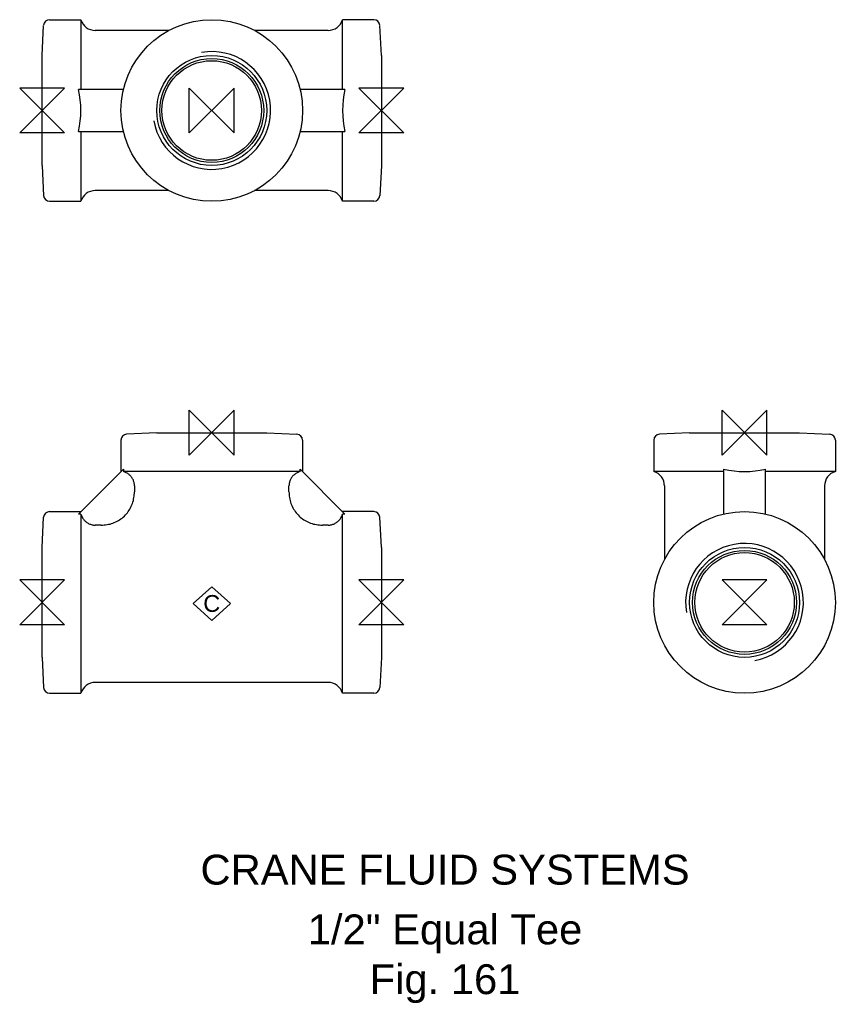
# Model space of a CAD drawing. Extents: x -4 to 133, y -67 to 98.
import ezdxf

# ---------------------------------------------------------------- set-up
doc = ezdxf.new("R2010")
doc.units = 0
doc.header["$MEASUREMENT"] = 0
doc.layers.get('0').update_dxf_attribs({"linetype": 'CONTINUOUS'})
for name, color, linetype in [('DETAIL', 2, 'CONTINUOUS'), ('ORIGIN', 6, 'CONTINUOUS'), ('SYMBOL', 3, 'CONTINUOUS')]:
    doc.layers.add(name, color=color, linetype=linetype)
doc.layers.add('TEXT', color=7, linetype='CONTINUOUS', lineweight=13)
doc.styles.add('fastrack', font='ARIAL.TTF')

# ---------------------------------------------------------------- blocks, each defined once
blk = doc.blocks.new('C Symbol')
at = {"layer": 'SYMBOL'}
for p, q in [((-10, 0), (0, 9)), ((0, 9), (10, 0)), ((0, -9), (-10, 0)), ((10, 0), (0, -9))]:
    blk.add_line(p, q, dxfattribs=at)
at = {"layer": 'SYMBOL', "insert": (0, 0), "char_height": 9, "attachment_point": 5, "style": 'fastrack'}
blk.add_mtext('C', dxfattribs=at)
blk = doc.blocks.new('ZPO')
at = {"layer": 'ORIGIN'}
for p, q in [((-20, 20), (20, -20)), ((20, 20), (-20, -20)), ((-20, -20), (-20, 20)), ((20, -20), (20, 20))]:
    blk.add_line(p, q, dxfattribs=at)

msp = doc.modelspace()

# ---------------------------------------------------------------- linework, layer by layer
at = {"layer": 'DETAIL'}
for p, q in [((1.26, 97.53), (6.5, 97.53)), ((6.5, 97.53), (6.5, 85.83)), ((50.3, 85.83), (50.3, 97.53)), ((55.54, 97.53), (50.3, 97.53)), ((0, 91.53), (0.26, 96.58)), ((21.23, 95.73), (8.9, 95.73)), ((47.9, 95.73), (35.57, 95.73)), ((56.8, 91.53), (56.54, 96.58)), ((0, 73.13), (0, 91.53)), ((56.8, 91.53), (56.8, 73.13)), ((13.61, 85.83), (6.09, 85.83)), ((50.71, 85.83), (43.19, 85.83)), ((6.09, 78.83), (13.61, 78.83)), ((6.5, 78.83), (6.5, 67.13)), ((43.19, 78.83), (50.71, 78.83)), ((50.3, 67.13), (50.3, 78.83)), ((0, 73.13), (0.26, 68.07)), ((56.8, 73.13), (56.54, 68.07)), ((21.23, 68.93), (8.9, 68.93)), ((47.9, 68.93), (35.57, 68.93)), ((1.26, 67.13), (6.5, 67.13)), ((55.54, 67.13), (50.3, 67.13)), ((19.2, 28.4), (14.15, 28.14)), ((19.2, 28.4), (37.6, 28.4)), ((37.6, 28.4), (42.65, 28.14)), ((108.4, 28.4), (103.34, 28.14)), ((108.4, 28.4), (126.8, 28.4)), ((126.8, 28.4), (131.85, 28.14)), ((13.2, 27.14), (13.2, 21.9)), ((43.6, 27.14), (43.6, 21.9)), ((102.4, 27.14), (102.4, 21.9)), ((132.8, 27.14), (132.8, 21.9)), ((6.09, 14.79), (13.61, 22.31)), ((13.61, 22.31), (13.61, 21.9)), ((43.19, 21.9), (13.61, 21.9)), ((43.19, 21.9), (43.19, 22.31)), ((43.19, 22.31), (50.71, 14.79)), ((114.1, 21.9), (102.4, 21.9)), ((114.1, 22.31), (114.1, 14.79)), ((121.1, 14.79), (121.1, 22.31)), ((132.8, 21.9), (121.1, 21.9)), ((15.47, 19.5), (15.47, 18.53)), ((41.33, 18.53), (41.33, 19.5)), ((104.2, 19.5), (104.2, 7.17)), ((131, 19.5), (131, 7.17)), ((1.26, 15.2), (6.5, 15.2)), ((55.54, 15.2), (50.3, 15.2)), ((0, 9.2), (0.26, 14.25)), ((6.5, 14.79), (6.09, 14.79)), ((6.5, 14.79), (6.5, -15.2)), ((50.71, 14.79), (50.3, 14.79)), ((50.3, -15.2), (50.3, 14.79)), ((56.8, 9.2), (56.54, 14.25)), ((9.87, 12.93), (8.9, 12.93)), ((47.9, 12.93), (46.93, 12.93)), ((0, -9.2), (0, 9.2)), ((56.8, 9.2), (56.8, -9.2)), ((0, -9.2), (0.26, -14.25)), ((56.8, -9.2), (56.54, -14.25)), ((47.9, -13.4), (8.9, -13.4)), ((1.26, -15.2), (6.5, -15.2)), ((55.54, -15.2), (50.3, -15.2))]:
    msp.add_line(p, q, dxfattribs=at)
at = {"layer": 'DETAIL', "flags": 128}
for points in [[(15.47, 19.5), (15.46, 19.63), (15.45, 19.77), (15.43, 19.9), (15.4, 20.04), (15.37, 20.17), (15.33, 20.3), (15.28, 20.43), (15.23, 20.55), (15.16, 20.67), (15.09, 20.79), (15.02, 20.9), (14.93, 21.01), (14.85, 21.12), (14.76, 21.22), (14.66, 21.31), (14.56, 21.4), (14.45, 21.48), (14.34, 21.56), (14.22, 21.63), (14.1, 21.7), (13.98, 21.76), (13.86, 21.81), (13.74, 21.86), (13.61, 21.9)], [(43.19, 21.9), (43.06, 21.86), (42.94, 21.81), (42.82, 21.76), (42.7, 21.7), (42.58, 21.63), (42.46, 21.56), (42.35, 21.48), (42.24, 21.4), (42.14, 21.31), (42.04, 21.22), (41.95, 21.12), (41.87, 21.01), (41.78, 20.9), (41.71, 20.79), (41.64, 20.67), (41.57, 20.55), (41.52, 20.43), (41.47, 20.3), (41.43, 20.17), (41.4, 20.04), (41.37, 19.9), (41.35, 19.77), (41.34, 19.63), (41.33, 19.5)], [(9.87, 12.93), (10.12, 12.94), (10.37, 12.96), (10.62, 12.98), (10.87, 13.02), (11.12, 13.07), (11.37, 13.12), (11.61, 13.19), (11.85, 13.27), (12.09, 13.36), (12.32, 13.46), (12.55, 13.57), (12.77, 13.7), (12.98, 13.83), (13.19, 13.97), (13.39, 14.12), (13.58, 14.28), (13.77, 14.45), (13.95, 14.63), (14.12, 14.81), (14.28, 15.01), (14.43, 15.21), (14.57, 15.42), (14.7, 15.63), (14.82, 15.85), (14.94, 16.08), (15.04, 16.31), (15.13, 16.55), (15.21, 16.79), (15.28, 17.03), (15.33, 17.28), (15.38, 17.53), (15.42, 17.78), (15.44, 18.03), (15.46, 18.28), (15.47, 18.53)], [(41.33, 18.53), (41.34, 18.28), (41.36, 18.03), (41.38, 17.78), (41.42, 17.53), (41.47, 17.28), (41.52, 17.03), (41.59, 16.79), (41.67, 16.55), (41.76, 16.31), (41.86, 16.08), (41.97, 15.85), (42.1, 15.63), (42.23, 15.42), (42.37, 15.21), (42.52, 15.01), (42.68, 14.82), (42.85, 14.63), (43.03, 14.45), (43.21, 14.28), (43.41, 14.12), (43.61, 13.97), (43.82, 13.83), (44.03, 13.7), (44.25, 13.57), (44.48, 13.46), (44.71, 13.36), (44.95, 13.27), (45.19, 13.19), (45.43, 13.12), (45.68, 13.07), (45.93, 13.02), (46.18, 12.98), (46.43, 12.96), (46.68, 12.94), (46.93, 12.93)], [(6.5, 14.79), (6.54, 14.66), (6.59, 14.54), (6.64, 14.42), (6.7, 14.3), (6.77, 14.18), (6.84, 14.06), (6.92, 13.95), (7, 13.84), (7.09, 13.74), (7.18, 13.64), (7.28, 13.55), (7.39, 13.47), (7.5, 13.38), (7.61, 13.31), (7.73, 13.24), (7.85, 13.17), (7.97, 13.12), (8.1, 13.07), (8.23, 13.03), (8.36, 13), (8.5, 12.97), (8.63, 12.95), (8.77, 12.94), (8.9, 12.93)], [(47.9, 12.93), (48.03, 12.94), (48.17, 12.95), (48.3, 12.97), (48.44, 13), (48.57, 13.03), (48.7, 13.07), (48.83, 13.12), (48.95, 13.17), (49.07, 13.24), (49.19, 13.31), (49.3, 13.38), (49.41, 13.47), (49.52, 13.55), (49.62, 13.64), (49.71, 13.74), (49.8, 13.84), (49.88, 13.95), (49.96, 14.06), (50.03, 14.18), (50.1, 14.3), (50.16, 14.42), (50.21, 14.54), (50.26, 14.66), (50.3, 14.79)]]:
    msp.add_lwpolyline(points, dxfattribs=at)
at = {"layer": 'DETAIL'}
for centre, radius in [((28.4, 82.33), 15.2), ((28.4, 82.33), 9.2), ((28.4, 82.33), 8.7), ((28.4, 82.33), 8.33), ((117.6, 0), 15.2), ((117.6, 0), 9.2), ((117.6, 0), 8.7), ((117.6, 0), 8.33)]:
    msp.add_circle(centre, radius, dxfattribs=at)
for centre, radius, start, end in [((1.26, 96.53), 1, 90, 177), ((8.9, 98.23), 2.5, 196.2602, 270), ((47.9, 98.23), 2.5, 270, 343.7398), ((55.54, 96.53), 1, 3, 90), ((28.4, 82.33), 9.86, 190, 100), ((-8.7, 82.33), 15.2, 346.6874, 13.3126), ((65.5, 82.33), 15.2, 166.6874, 193.3126), ((1.26, 68.13), 1, 183, 270), ((8.9, 66.43), 2.5, 90, 163.7398), ((47.9, 66.43), 2.5, 16.2602, 90), ((55.54, 68.13), 1, 270, 357), ((14.2, 27.14), 1, 93, 180), ((42.6, 27.14), 1, 0, 87), ((103.4, 27.14), 1, 93, 180), ((131.8, 27.14), 1, 0, 87), ((101.7, 19.5), 2.5, 0, 73.7398), ((117.6, 37.1), 15.2, 256.6874, 283.3126), ((133.5, 19.5), 2.5, 106.2602, 180), ((1.26, 14.2), 1, 90, 177), ((55.54, 14.2), 1, 3, 90), ((117.6, 0), 9.86, 280, 190), ((1.26, -14.2), 1, 183, 270), ((8.9, -15.9), 2.5, 90, 163.7398), ((47.9, -15.9), 2.5, 16.2602, 90), ((55.54, -14.2), 1, 270, 357)]:
    msp.add_arc(centre, radius, start, end, dxfattribs=at)

# ---------------------------------------------------------------- block references
at = {"xscale": 0.3125, "yscale": 0.3125, "zscale": 0.3125}
msp.add_blockref('C Symbol', (28.4, -0.2), dxfattribs=at)
at = {"layer": 'ORIGIN', "xscale": 0.1875, "yscale": 0.1875, "zscale": 0.1875, "rotation": 90}
for p in [(0, 82.33), (56.8, 82.33), (0, 0), (56.8, 0), (117.6, 0)]:
    msp.add_blockref('ZPO', p, dxfattribs=at)
at = {"layer": 'ORIGIN', "xscale": 0.1875, "yscale": 0.1875, "zscale": 0.1875}
for p in [(28.4, 82.33), (28.4, 28.4), (117.6, 28.4)]:
    msp.add_blockref('ZPO', p, dxfattribs=at)

# ---------------------------------------------------------------- texts
at = {"layer": 'TEXT', "char_height": 5, "attachment_point": 2, "style": 'fastrack'}
for s, insert in [('CRANE FLUID SYSTEMS', (67.46, -42.23)), ('\\A1;1/2" Equal Tee\\PFig. 161', (67.46, -52.23))]:
    msp.add_mtext(s, dxfattribs=dict(at, insert=insert))

doc.saveas('drawing.dxf')
